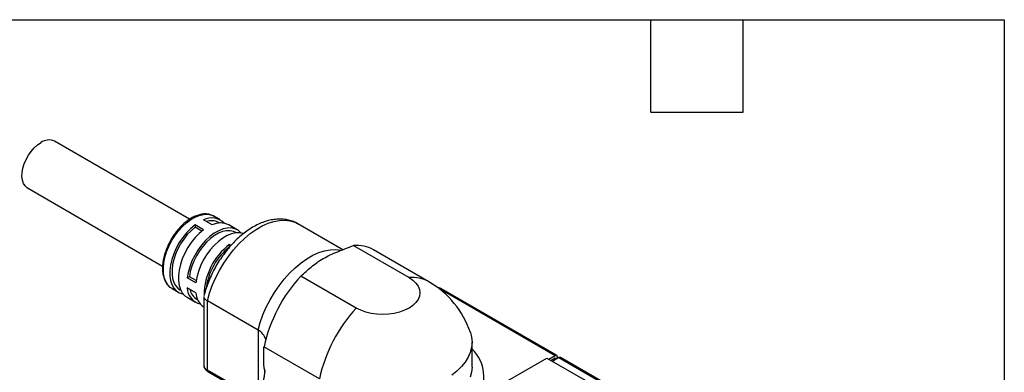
# Model space of a CAD drawing. Header units: millimetres. Extents: x 13 to 546, y 13 to 419.
# Tile 9 of 9: x 383 to 546, y 361 to 419. Entities that reach past the tile are written whole.
import ezdxf

# ---------------------------------------------------------------- set-up
doc = ezdxf.new("R2010")
doc.units = ezdxf.units.MM
doc.header["$LTSCALE"] = 2
doc.linetypes.add('SLD-Solid', pattern=[0])
doc.layers.add('TEXT', color=140, linetype='SLD-Solid', lineweight=25)

msp = doc.modelspace()

# ---------------------------------------------------------------- linework, layer by layer
for p, q in [((411.44, 386.16), (389.12, 399.04)), ((384.67, 391.33), (406.99, 378.45)), ((415.18, 385.25), (413.77, 386.07)), ((416.51, 386.06), (415.45, 386.67)), ((413.77, 384.43), (412.35, 385.25)), ((412.35, 385.25), (412.35, 384.84)), ((413.46, 384.2), (412.35, 384.84)), ((416.39, 385.55), (416.26, 385.63)), ((419.34, 384.43), (417.93, 385.24)), ((436.76, 381.14), (429.34, 385.42)), ((419.21, 383.92), (419.09, 383.99)), ((418.27, 381.83), (418.01, 381.98)), ((418.01, 381.98), (418.01, 381.57)), ((438.56, 381.83), (447.72, 376.54)), ((451.01, 375.84), (441.84, 381.13)), ((411.42, 376.69), (411.06, 376.48)), ((412.48, 375.66), (411.06, 376.48)), ((412.53, 376.04), (411.42, 376.69)), ((439, 371.5), (429.83, 376.8)), ((408.55, 374.72), (408.47, 374.77)), ((408.55, 374.72), (409.61, 374.11)), ((409.86, 374.54), (409.99, 374.47)), ((412.48, 374.03), (411.06, 374.85)), ((452.84, 374.67), (471.86, 363.69)), ((472.11, 363.72), (453.09, 374.7)), ((411.03, 373.29), (412.44, 372.47)), ((412.69, 372.91), (412.81, 372.84)), ((413.8, 373.42), (413.8, 362.07)), ((422.77, 367.85), (414.39, 372.69)), ((414.39, 361.26), (414.39, 372.69)), ((422.77, 367.85), (422.77, 358.31)), ((432.92, 359.83), (423.75, 365.12)), ((423.75, 362.01), (423.75, 365.12)), ((458.13, 361.77), (458.13, 365.86)), ((458.46, 356.33), (470.48, 363.26)), ((470.48, 363.26), (476.84, 359.59)), ((470.8, 363.08), (471.86, 363.69)), ((471.15, 362.88), (471.86, 363.28)), ((472.49, 363.33), (471.43, 362.71)), ((471.86, 363.28), (472.14, 363.12)), ((472.21, 363.49), (472.21, 363.16)), ((472.49, 363.33), (482.32, 357.65)), ((482.57, 357.68), (472.74, 363.35)), ((417.75, 359.32), (414.39, 361.26)), ((414.49, 361.03), (417.6, 359.23))]:
    msp.add_line(p, q)
at = {"flags": 128}
for points in [[(384.67, 391.33), (384.62, 391.36), (384.27, 391.67), (384, 392.09), (383.83, 392.61), (383.75, 393.21), (383.78, 393.87), (383.91, 394.58), (384.13, 395.31), (384.44, 396.03), (384.83, 396.73), (385.28, 397.37), (385.79, 397.95), (386.34, 398.44), (386.9, 398.82)], [(408.47, 374.77), (408.25, 374.93), (407.84, 375.36), (407.51, 375.9), (407.28, 376.55), (407.15, 377.28), (407.12, 378.09), (407.2, 378.95), (407.38, 379.85), (407.66, 380.77), (408.03, 381.68), (408.49, 382.58), (409.02, 383.43), (409.61, 384.23), (410.26, 384.95), (410.94, 385.58), (411.64, 386.11), (412.36, 386.52), (413.06, 386.81), (413.74, 386.96), (414.39, 386.99), (414.98, 386.88), (415.45, 386.67)], [(414.39, 372.69), (414.75, 373.95), (415.2, 375.22), (415.75, 376.47), (416.38, 377.71), (417.09, 378.9), (417.87, 380.04), (418.71, 381.11), (419.6, 382.1), (420.53, 383.01), (421.49, 383.8), (422.47, 384.49), (423.45, 385.06), (424.43, 385.5), (425.39, 385.81), (426.32, 385.98), (427.21, 386.02), (428.05, 385.91), (428.83, 385.67), (429.34, 385.42)], [(412.35, 385.25), (411.64, 384.65), (410.96, 383.95), (410.32, 383.17), (409.75, 382.31), (409.25, 381.41), (408.84, 380.47), (408.52, 379.53), (408.31, 378.59), (408.2, 377.7), (408.2, 376.85), (408.31, 376.08), (408.52, 375.4), (408.84, 374.82), (409.25, 374.36), (409.75, 374.03), (410.32, 373.84), (410.39, 373.83)], [(412.35, 384.84), (411.7, 384.28), (411.07, 383.63), (410.49, 382.9), (409.97, 382.11), (409.51, 381.28), (409.14, 380.42), (408.85, 379.55), (408.65, 378.69), (408.55, 377.87), (408.55, 377.09), (408.65, 376.38), (408.85, 375.75), (409.14, 375.22), (409.51, 374.79), (409.86, 374.54)], [(413.77, 384.43), (413.05, 383.84), (412.37, 383.14), (411.74, 382.35), (411.17, 381.49), (410.67, 380.59), (410.25, 379.65), (409.94, 378.71), (409.72, 377.78), (409.61, 376.88), (409.61, 376.04), (409.72, 375.26), (409.94, 374.58), (410.25, 374), (410.67, 373.55), (411.03, 373.29)], [(419.97, 383.89), (419.93, 383.94), (419.47, 384.34), (418.94, 384.61), (418.34, 384.74), (417.68, 384.72), (416.98, 384.57), (416.26, 384.28), (415.52, 383.86), (414.8, 383.31), (414.1, 382.66), (413.44, 381.91), (412.84, 381.09), (412.3, 380.2), (411.85, 379.28), (411.49, 378.34), (411.22, 377.4), (411.06, 376.48)], [(419.09, 383.99), (418.7, 384.17), (418.14, 384.28), (417.53, 384.27), (416.89, 384.12), (416.23, 383.86), (415.55, 383.47), (414.89, 382.97), (414.24, 382.37), (413.64, 381.68), (413.08, 380.93), (412.59, 380.11), (412.16, 379.26), (411.82, 378.4), (411.57, 377.53), (411.42, 376.69)], [(420.33, 383.8), (419.75, 383.92), (419.09, 383.91), (418.39, 383.75), (417.67, 383.46), (416.94, 383.04), (416.21, 382.5), (415.52, 381.84), (414.86, 381.1), (414.25, 380.27), (413.72, 379.39), (413.26, 378.46), (412.9, 377.52), (412.64, 376.58), (412.48, 375.66)], [(422.77, 367.85), (423.13, 369.11), (423.58, 370.38), (424.13, 371.64), (424.76, 372.87), (425.47, 374.06), (426.25, 375.2), (427.09, 376.27), (427.98, 377.27), (428.91, 378.17), (429.87, 378.97), (430.85, 379.65), (431.83, 380.22), (432.81, 380.66), (433.77, 380.97), (434.7, 381.14), (435.59, 381.18), (436.43, 381.08), (436.5, 381.06)], [(447.72, 376.54), (448.35, 376.12), (448.86, 375.64), (449.23, 375.12), (449.46, 374.58), (449.53, 374.02), (449.46, 373.47), (449.23, 372.92), (448.86, 372.41), (448.35, 371.93), (447.72, 371.5), (446.99, 371.14), (446.16, 370.85), (445.27, 370.63), (444.33, 370.5), (443.36, 370.46), (442.4, 370.5), (441.45, 370.63), (440.56, 370.85), (439.73, 371.14), (439, 371.5)], [(452.63, 374.77), (452.68, 374.75), (452.84, 374.67)], [(457.86, 367.49), (458.06, 366.69), (458.13, 365.86), (458.06, 365.02), (457.84, 364.19), (457.49, 363.38), (457, 362.59), (456.38, 361.84), (455.64, 361.12), (454.78, 360.45)], [(458.13, 361.77), (458.06, 360.94), (457.84, 360.11)]]:
    msp.add_lwpolyline(points, dxfattribs=at)
for centre, radius, start, end in [((388.19, 397.08), 2.17, 64.6113, 126.6992), ((415.1, 383.58), 2.82, 43.5451, 118.2108), ((415.03, 383.25), 2.68, 62.567, 107.4354), ((416.55, 382.49), 3.07, 63.3656, 116.3371), ((424.41, 373.58), 10.56, 127.2773, 179.3046), ((424.35, 373.57), 10.21, 128.3741, 171.7257), ((439.07, 376.16), 5.69, 60.8057, 95.1268), ((448.46, 359.68), 25.3, 137.4165, 167.575), ((448.23, 370.87), 5.69, 60.8057, 95.1268), ((413.88, 374.93), 2.82, 181.783, 256.4571), ((414.09, 375.14), 2.63, 192.0895, 237.9006), ((443.36, 362.59), 15.3, 18.6737, 60.0027), ((452.98, 374.47), 0.251, 65.6929, 125.6176), ((415.5, 374.2), 3.03, 183.1584, 235.947), ((457.62, 354.39), 25.3, 137.4165, 167.575), ((421.73, 365.7), 2.39, 14.9344, 64.09), ((453.84, 360.18), 6.25, 325.4445, 46.6552), ((472, 363.52), 0.218, 350.786, 129.2033), ((472.64, 363.12), 0.251, 65.6929, 125.6176), ((414.81, 362.17), 1.01, 185.6948, 245.6253), ((414.64, 361.23), 0.246, 173.7012, 234.9867)]:
    msp.add_arc(centre, radius, start, end)
for points, knots in [([(415.54, 386.6), (415.42, 386.67), (415.15, 386.85), (414.64, 387), (414.04, 387.06), (413.4, 387), (412.74, 386.83), (412.06, 386.54), (411.38, 386.15), (410.72, 385.65), (410.07, 385.06), (409.46, 384.39), (408.9, 383.66), (408.4, 382.87), (407.96, 382.04), (407.59, 381.19), (407.3, 380.33), (407.1, 379.48), (406.98, 378.64), (406.96, 377.84), (407.04, 377.09), (407.22, 376.4), (407.49, 375.78), (407.85, 375.27), (408.19, 374.94), (408.41, 374.82), (408.46, 374.79)], [0, 0, 0, 0, 0.028967, 0.0702021, 0.1115588, 0.1536011, 0.1965223, 0.2401517, 0.2841667, 0.3282891, 0.372362, 0.4163567, 0.4602837, 0.50417, 0.5480492, 0.5919524, 0.6359098, 0.6799591, 0.7241349, 0.7684592, 0.8129196, 0.857386, 0.9015581, 0.945028, 0.9874966, 1, 1, 1, 1]), ([(429.36, 385.39), (429.24, 385.47), (428.88, 385.69), (428.22, 385.93), (427.4, 386.13), (426.53, 386.21), (425.64, 386.17), (424.72, 386.02), (423.78, 385.75), (422.82, 385.36), (421.87, 384.85), (420.92, 384.24), (420, 383.53), (419.11, 382.72), (418.26, 381.84), (417.46, 380.88), (416.71, 379.87), (416.02, 378.8), (415.4, 377.69), (414.85, 376.54), (414.38, 375.38), (414.04, 374.38), (413.88, 373.76), (413.83, 373.54)], [0, 0, 0, 0, 0.0226994, 0.0683497, 0.1139907, 0.1601282, 0.2071828, 0.2554148, 0.3048676, 0.3553623, 0.4065731, 0.4581522, 0.5097986, 0.5613492, 0.6127566, 0.6640231, 0.7151784, 0.7662656, 0.8173347, 0.8684348, 0.9196066, 0.9709053, 1, 1, 1, 1]), ([(429.83, 376.8), (430.42, 377.29), (430.97, 377.79), (431.85, 378.53), (432.16, 378.77), (432.8, 379.23), (433.14, 379.45), (433.87, 379.88), (434.26, 380.08), (435.07, 380.46), (435.5, 380.64), (436.8, 381.16), (437.69, 381.49), (438.56, 381.83)], [0, 0, 0, 0, 0.25, 0.25, 0.375, 0.375, 0.5, 0.5, 0.625, 0.625, 0.75, 0.75, 1, 1, 1, 1]), ([(453.09, 374.7), (453.02, 374.73), (452.83, 374.83), (452.59, 374.9), (452.42, 374.91), (452.39, 374.91)], [0, 0, 0, 0, 0.323165, 0.886145, 1, 1, 1, 1]), ([(413.83, 373.42), (413.82, 373.39), (413.8, 373.24), (413.97, 372.98), (414.25, 372.78), (414.39, 372.69)], [0, 0, 0, 0, 0.151292, 0.575607, 1, 1, 1, 1]), ([(413.81, 362.08), (413.81, 362.07), (413.79, 361.95), (413.86, 361.7), (414.03, 361.39), (414.26, 361.17), (414.43, 361.07), (414.49, 361.03)], [0, 0, 0, 0, 0.015241, 0.292408, 0.561746, 0.841369, 1, 1, 1, 1]), ([(423.82, 361.43), (423.82, 361.41), (423.85, 361.29), (423.84, 360.91), (423.8, 360.35), (423.69, 359.79), (423.54, 359.29), (423.33, 358.88), (423.09, 358.55), (422.91, 358.41), (422.82, 358.34)], [0, 0, 0, 0, 0.0247713, 0.1966496, 0.3599926, 0.5124075, 0.6522824, 0.779897, 0.8951893, 1, 1, 1, 1]), ([(423.97, 360.91), (423.96, 360.96), (423.92, 361.08), (423.86, 361.27), (423.82, 361.45), (423.79, 361.61), (423.77, 361.75), (423.75, 361.88), (423.75, 361.97), (423.75, 362.01)], [0, 0, 0, 0, 0.138309, 0.304014, 0.499958, 0.629946, 0.750504, 0.874551, 1, 1, 1, 1])]:
    msp.add_open_spline(points, degree=3, knots=knots)
at = {"layer": 'TEXT'}
for p, q in [((12.7, 419.1), (546.1, 419.1)), ((487.68, 403.86), (487.68, 419.1)), ((502.92, 403.86), (502.92, 419.1)), ((546.1, 419.1), (546.1, 12.7)), ((487.68, 403.86), (502.92, 403.86))]:
    msp.add_line(p, q, dxfattribs=at)

doc.saveas('drawing.dxf')
